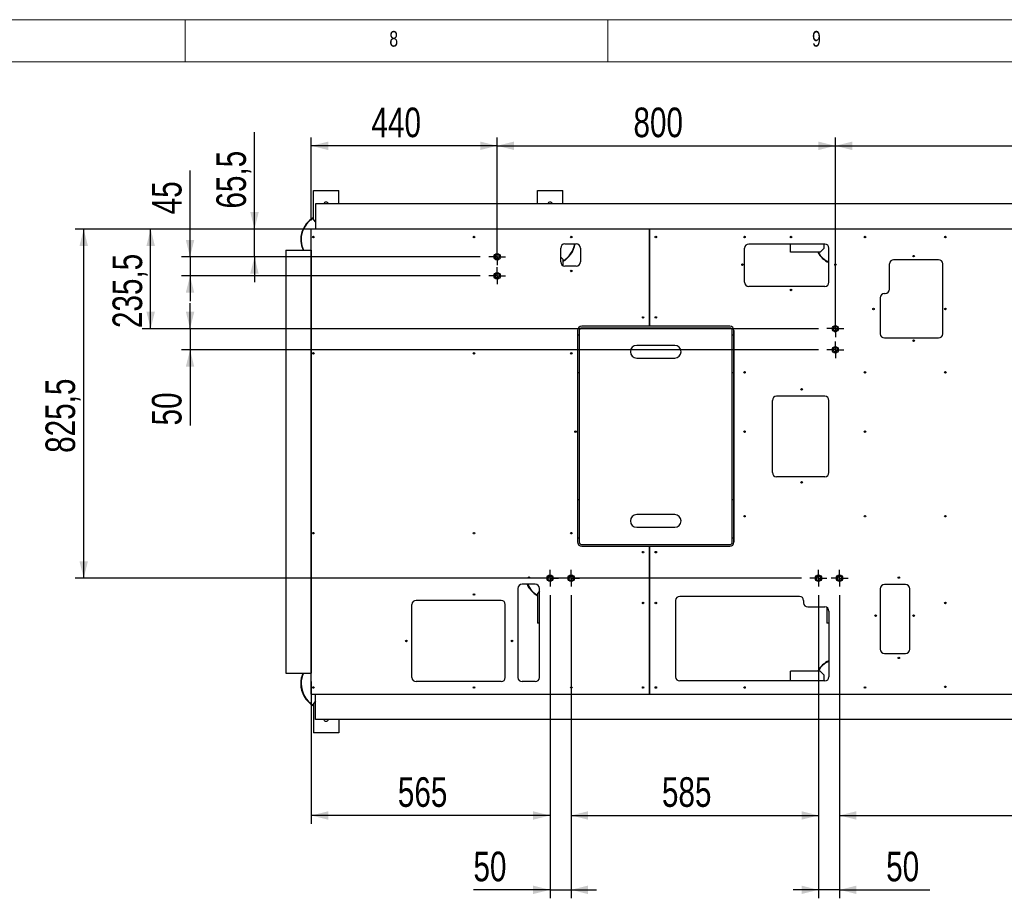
# Model space of a CAD drawing. Header units: millimetres. Extents: x 5 to 589, y 5 to 415.
# Tile 52 of 62: x 327 to 444, y 311 to 415. Entities that reach past the tile are written whole.
import ezdxf

# ---------------------------------------------------------------- set-up
doc = ezdxf.new("R2010")
doc.units = ezdxf.units.MM
doc.linetypes.add('CENTERX2', pattern=[20.32, 12.7, -2.54, 2.54, -2.54])
for name, color, linetype in [('COTES', 1, 'Continuous'), ('NOTES', 6, 'Continuous'), ('TRAIT-MIXTES', 3, 'CENTERX2')]:
    doc.layers.add(name, color=color, linetype=linetype)
doc.layers.add('TRAIT-FORT', color=4, linetype='Continuous', lineweight=25)
doc.styles.add('SLDTEXTSTYLE0', font='TXT', dxfattribs={"width": 0.75})
doc.dimstyles.new('SLDDIMSTYLE0', dxfattribs={"dimtxt": 3.5, "dimasz": 2, "dimexe": 0, "dimexo": 0.0625, "dimgap": 0.875, "dimtad": 1, "dimlfac": 20, "dimrnd": 1e-09, "dimzin": 12, "dimdsep": 46, "dimtxsty": 'SLDTEXTSTYLE0', "dimsah": 1, "dimcen": 0.09, "dimadec": 0, "dimazin": 3, "dimtfac": 1, "dimtofl": 0, "dimtmove": 0, "dimatfit": 3, "dimfxl": 0, "dimfrac": 2, "dimtolj": 1, "dimtzin": 12, "dimarcsym": 0})
doc.dimstyles.new('SLDDIMSTYLE1', dxfattribs={"dimtxt": 3.5, "dimasz": 2, "dimexe": 0, "dimexo": 0.0625, "dimgap": 0.875, "dimtad": 1, "dimlfac": 20, "dimrnd": 1e-09, "dimzin": 12, "dimdsep": 46, "dimtxsty": 'SLDTEXTSTYLE0', "dimsah": 1, "dimcen": 0.09, "dimadec": 0, "dimazin": 3, "dimtfac": 1, "dimtmove": 0, "dimatfit": 0, "dimfxl": 0, "dimfrac": 2, "dimtolj": 1, "dimtzin": 12, "dimarcsym": 0})
doc.dimstyles.new('SLDDIMSTYLE5', dxfattribs={"dimtxt": 3.5, "dimasz": 2, "dimexe": 0, "dimexo": 0.0625, "dimgap": 0.875, "dimtad": 1, "dimdec": 0, "dimlfac": 20, "dimrnd": 1e-09, "dimzin": 12, "dimdsep": 46, "dimtxsty": 'SLDTEXTSTYLE0', "dimsah": 1, "dimcen": 0.09, "dimadec": 0, "dimazin": 3, "dimtfac": 1, "dimtdec": 0, "dimtofl": 0, "dimtmove": 0, "dimatfit": 3, "dimfxl": 0, "dimfrac": 2, "dimtolj": 1, "dimtzin": 12, "dimarcsym": 0})
doc.dimstyles.new('SLDDIMSTYLE6', dxfattribs={"dimtxt": 3.5, "dimasz": 2, "dimexe": 0, "dimexo": 0.0625, "dimgap": 0.875, "dimtad": 1, "dimdec": 1, "dimlfac": 20, "dimrnd": 1e-09, "dimzin": 12, "dimdsep": 46, "dimtxsty": 'SLDTEXTSTYLE0', "dimsah": 1, "dimcen": 0.09, "dimadec": 0, "dimazin": 3, "dimtfac": 1, "dimtdec": 1, "dimtmove": 0, "dimatfit": 0, "dimfxl": 0, "dimfrac": 2, "dimtolj": 1, "dimtzin": 12, "dimarcsym": 0})
doc.dimstyles.new('SLDDIMSTYLE7', dxfattribs={"dimtxt": 3.5, "dimasz": 2, "dimexe": 0, "dimexo": 0.0625, "dimgap": 0.875, "dimtad": 1, "dimdec": 1, "dimlfac": 20, "dimrnd": 1e-09, "dimzin": 12, "dimdsep": 46, "dimtxsty": 'SLDTEXTSTYLE0', "dimsah": 1, "dimcen": 0.09, "dimadec": 0, "dimazin": 3, "dimtfac": 1, "dimtdec": 1, "dimtofl": 0, "dimtmove": 0, "dimatfit": 3, "dimfxl": 0, "dimfrac": 2, "dimtolj": 1, "dimtzin": 12, "dimarcsym": 0})

# ---------------------------------------------------------------- blocks, each defined once
blk = doc.blocks.new('_D_11')
at = {"layer": 'COTES', "color": 1}
for p, q in [((383.92, 386.72), (383.92, 401.09)), ((423.92, 377.97), (423.92, 401.09)), ((383.92, 400.09), (423.92, 400.09))]:
    blk.add_line(p, q, dxfattribs=at)
for points in [[(383.92, 400.09), (385.92, 399.59), (385.92, 400.59)], [(423.92, 400.09), (421.92, 400.59), (421.92, 399.59)]]:
    blk.add_solid(points, dxfattribs=at)
at = {"layer": 'COTES', "color": 1, "insert": (400.04, 404.61), "char_height": 3.5, "attachment_point": 1, "style": 'SLDTEXTSTYLE0'}
blk.add_mtext('800', dxfattribs=at)
blk = doc.blocks.new('_D_12')
at = {"layer": 'COTES', "color": 1}
for p, q in [((423.92, 377.97), (423.92, 401.09)), ((554.67, 387.61), (554.67, 401.09)), ((423.92, 400.09), (554.67, 400.09))]:
    blk.add_line(p, q, dxfattribs=at)
for points in [[(423.92, 400.09), (425.92, 399.59), (425.92, 400.59)], [(554.67, 400.09), (552.67, 400.59), (552.67, 399.59)]]:
    blk.add_solid(points, dxfattribs=at)
at = {"layer": 'COTES', "color": 1, "insert": (484.12, 404.61), "char_height": 3.5, "attachment_point": 1, "style": 'SLDTEXTSTYLE0'}
blk.add_mtext('2615', dxfattribs=at)
blk = doc.blocks.new('_D_15')
at = {"layer": 'COTES', "color": 1}
for p, q in [((361.93, 391.25), (361.93, 401.09)), ((383.92, 386.72), (383.92, 401.09)), ((383.92, 400.09), (361.93, 400.09))]:
    blk.add_line(p, q, dxfattribs=at)
for points in [[(361.93, 400.09), (363.93, 399.59), (363.93, 400.59)], [(383.92, 400.09), (381.92, 400.59), (381.92, 399.59)]]:
    blk.add_solid(points, dxfattribs=at)
at = {"layer": 'COTES', "color": 1, "insert": (369.05, 404.61), "char_height": 3.5, "attachment_point": 1, "style": 'SLDTEXTSTYLE0'}
blk.add_mtext('440', dxfattribs=at)
blk = doc.blocks.new('_D_16')
at = {"layer": 'COTES', "color": 1}
for p, q in [((390.17, 346.97), (390.17, 311.13)), ((392.67, 346.97), (392.67, 311.13)), ((390.17, 312.13), (381.11, 312.13)), ((390.17, 312.13), (392.67, 312.13)), ((392.67, 312.13), (395.67, 312.13))]:
    blk.add_line(p, q, dxfattribs=at)
for points in [[(390.17, 312.13), (388.17, 312.63), (388.17, 311.63)], [(392.67, 312.13), (394.67, 311.63), (394.67, 312.63)]]:
    blk.add_solid(points, dxfattribs=at)
at = {"layer": 'COTES', "color": 1, "insert": (381.11, 316.64), "char_height": 3.5, "attachment_point": 1, "style": 'SLDTEXTSTYLE0'}
blk.add_mtext('50', dxfattribs=at)
blk = doc.blocks.new('_D_17')
at = {"layer": 'COTES', "color": 1}
for p, q in [((392.67, 346.97), (392.67, 319.92)), ((421.92, 346.97), (421.92, 319.92)), ((392.67, 320.92), (421.92, 320.92))]:
    blk.add_line(p, q, dxfattribs=at)
for points in [[(392.67, 320.92), (394.67, 320.42), (394.67, 321.42)], [(421.92, 320.92), (419.92, 321.42), (419.92, 320.42)]]:
    blk.add_solid(points, dxfattribs=at)
at = {"layer": 'COTES', "color": 1, "insert": (403.41, 325.44), "char_height": 3.5, "attachment_point": 1, "style": 'SLDTEXTSTYLE0'}
blk.add_mtext('585', dxfattribs=at)
blk = doc.blocks.new('_D_18')
at = {"layer": 'COTES', "color": 1}
for p, q in [((421.92, 346.97), (421.92, 311.13)), ((424.42, 346.97), (424.42, 311.13)), ((421.92, 312.13), (418.92, 312.13)), ((424.42, 312.13), (421.92, 312.13)), ((424.42, 312.13), (435.1, 312.13))]:
    blk.add_line(p, q, dxfattribs=at)
for points in [[(421.92, 312.13), (419.92, 312.63), (419.92, 311.63)], [(424.42, 312.13), (426.42, 311.63), (426.42, 312.63)]]:
    blk.add_solid(points, dxfattribs=at)
at = {"layer": 'COTES', "color": 1, "insert": (429.93, 316.64), "char_height": 3.5, "attachment_point": 1, "style": 'SLDTEXTSTYLE0'}
blk.add_mtext('50', dxfattribs=at)
blk = doc.blocks.new('_D_19')
at = {"layer": 'COTES', "color": 1}
for p, q in [((390.17, 346.97), (390.17, 319.92)), ((361.93, 336.75), (361.93, 319.92)), ((390.17, 320.92), (361.93, 320.92))]:
    blk.add_line(p, q, dxfattribs=at)
for points in [[(361.93, 320.92), (363.93, 320.42), (363.93, 321.42)], [(390.17, 320.92), (388.17, 321.42), (388.17, 320.42)]]:
    blk.add_solid(points, dxfattribs=at)
at = {"layer": 'COTES', "color": 1, "insert": (372.17, 325.44), "char_height": 3.5, "attachment_point": 1, "style": 'SLDTEXTSTYLE0'}
blk.add_mtext('565', dxfattribs=at)
blk = doc.blocks.new('_D_20')
at = {"layer": 'COTES', "color": 1}
for p, q in [((424.42, 346.97), (424.42, 319.92)), ((554.67, 336.94), (554.67, 319.92)), ((424.42, 320.92), (554.67, 320.92))]:
    blk.add_line(p, q, dxfattribs=at)
for points in [[(424.42, 320.92), (426.42, 320.42), (426.42, 321.42)], [(554.67, 320.92), (552.67, 321.42), (552.67, 320.42)]]:
    blk.add_solid(points, dxfattribs=at)
at = {"layer": 'COTES', "color": 1, "insert": (484.37, 325.44), "char_height": 3.5, "attachment_point": 1, "style": 'SLDTEXTSTYLE0'}
blk.add_mtext('2605', dxfattribs=at)
blk = doc.blocks.new('_D_21')
at = {"layer": 'COTES', "color": 1}
for p, q in [((347.59, 386.97), (347.59, 397.17)), ((381.92, 386.97), (346.59, 386.97)), ((347.59, 386.97), (347.59, 384.72)), ((381.92, 384.72), (346.59, 384.72)), ((347.59, 384.72), (347.59, 381.72))]:
    blk.add_line(p, q, dxfattribs=at)
for points in [[(347.59, 386.97), (348.09, 388.97), (347.09, 388.97)], [(347.59, 384.72), (347.09, 382.72), (348.09, 382.72)]]:
    blk.add_solid(points, dxfattribs=at)
at = {"layer": 'COTES', "color": 1, "insert": (343.08, 391.99), "char_height": 3.5, "attachment_point": 1, "rotation": 90, "style": 'SLDTEXTSTYLE0'}
blk.add_mtext('45', dxfattribs=at)
blk = doc.blocks.new('_D_22')
at = {"layer": 'COTES', "color": 1}
for p, q in [((355.21, 390.25), (355.21, 401.72)), ((360.93, 390.25), (354.21, 390.25)), ((355.21, 386.97), (355.21, 390.25)), ((381.92, 386.97), (354.21, 386.97)), ((355.21, 386.97), (355.21, 383.97))]:
    blk.add_line(p, q, dxfattribs=at)
for points in [[(355.21, 390.25), (355.71, 392.25), (354.71, 392.25)], [(355.21, 386.97), (354.71, 384.97), (355.71, 384.97)]]:
    blk.add_solid(points, dxfattribs=at)
at = {"layer": 'COTES', "color": 1, "insert": (350.7, 392.67), "char_height": 3.5, "attachment_point": 1, "rotation": 90, "style": 'SLDTEXTSTYLE0'}
blk.add_mtext('65,5', dxfattribs=at)
blk = doc.blocks.new('_D_23')
at = {"layer": 'COTES', "color": 1}
for p, q in [((388.28, 390.25), (341.93, 390.25)), ((342.93, 378.47), (342.93, 390.25)), ((421.92, 378.47), (341.93, 378.47))]:
    blk.add_line(p, q, dxfattribs=at)
for points in [[(342.93, 390.25), (342.43, 388.25), (343.43, 388.25)], [(342.93, 378.47), (343.43, 380.47), (342.43, 380.47)]]:
    blk.add_solid(points, dxfattribs=at)
at = {"layer": 'COTES', "color": 1, "insert": (338.42, 378.54), "char_height": 3.5, "attachment_point": 1, "rotation": 90, "style": 'SLDTEXTSTYLE0'}
blk.add_mtext('235,5', dxfattribs=at)
blk = doc.blocks.new('_D_24')
at = {"layer": 'COTES', "color": 1}
for p, q in [((347.59, 378.47), (347.59, 381.47)), ((421.92, 378.47), (346.59, 378.47)), ((347.59, 378.47), (347.59, 375.97)), ((421.92, 375.97), (346.59, 375.97)), ((347.59, 375.97), (347.59, 367.03))]:
    blk.add_line(p, q, dxfattribs=at)
for points in [[(347.59, 378.47), (348.09, 380.47), (347.09, 380.47)], [(347.59, 375.97), (347.09, 373.97), (348.09, 373.97)]]:
    blk.add_solid(points, dxfattribs=at)
at = {"layer": 'COTES', "color": 1, "insert": (343.08, 367.03), "char_height": 3.5, "attachment_point": 1, "rotation": 90, "style": 'SLDTEXTSTYLE0'}
blk.add_mtext('50', dxfattribs=at)
blk = doc.blocks.new('_D_25')
at = {"layer": 'COTES', "color": 1}
for p, q in [((388.28, 390.25), (334.01, 390.25)), ((335.01, 348.97), (335.01, 390.25)), ((419.92, 348.97), (334.01, 348.97))]:
    blk.add_line(p, q, dxfattribs=at)
for points in [[(335.01, 390.25), (334.51, 388.25), (335.51, 388.25)], [(335.01, 348.97), (335.51, 350.97), (334.51, 350.97)]]:
    blk.add_solid(points, dxfattribs=at)
at = {"layer": 'COTES', "color": 1, "insert": (330.49, 363.79), "char_height": 3.5, "attachment_point": 1, "rotation": 90, "style": 'SLDTEXTSTYLE0'}
blk.add_mtext('825,5', dxfattribs=at)
blk = doc.blocks.new('SW_CENTERMARKSYMBOL_0')
at = {"layer": 'TRAIT-MIXTES', "color": 0}
for p, q in [((-0.62, 0), (-1, 0)), ((0, 0), (-0.62, 0)), ((0, 0.62), (0, 1)), ((0, 0), (0, 0.62)), ((0, 0), (0, -0.62)), ((0, 0), (0.62, 0)), ((0.62, 0), (1, 0)), ((0, -0.62), (0, -1))]:
    blk.add_line(p, q, dxfattribs=at)
blk = doc.blocks.new('SW_CENTERMARKSYMBOL_1')
at = {"layer": 'TRAIT-MIXTES', "color": 0}
for p, q in [((-0.62, 0), (-1, 0)), ((0, 0), (-0.62, 0)), ((0, 0.62), (0, 1)), ((0, 0), (0, 0.62)), ((0, 0), (0, -0.62)), ((0, 0), (0.62, 0)), ((0.62, 0), (1, 0)), ((0, -0.62), (0, -1))]:
    blk.add_line(p, q, dxfattribs=at)
blk = doc.blocks.new('SW_CENTERMARKSYMBOL_2')
at = {"layer": 'TRAIT-MIXTES', "color": 0}
for p, q in [((-0.62, 0), (-1, 0)), ((0, 0), (-0.62, 0)), ((0, 0.62), (0, 1)), ((0, 0), (0, 0.62)), ((0, 0), (0, -0.62)), ((0, 0), (0.62, 0)), ((0.62, 0), (1, 0)), ((0, -0.62), (0, -1))]:
    blk.add_line(p, q, dxfattribs=at)
blk = doc.blocks.new('SW_CENTERMARKSYMBOL_3')
at = {"layer": 'TRAIT-MIXTES', "color": 0}
for p, q in [((-0.63, 0), (-1, 0)), ((0, 0), (-0.63, 0)), ((0, 0.62), (0, 1)), ((0, 0), (0, 0.62)), ((0, 0), (0, -0.63)), ((0, 0), (0.62, 0)), ((0.62, 0), (1, 0)), ((0, -0.63), (0, -1))]:
    blk.add_line(p, q, dxfattribs=at)
blk = doc.blocks.new('SW_CENTERMARKSYMBOL_4')
at = {"layer": 'TRAIT-MIXTES', "color": 0}
for p, q in [((-0.63, 0), (-1, 0)), ((0, 0), (-0.63, 0)), ((0, 0.62), (0, 1)), ((0, 0), (0, 0.62)), ((0, 0), (0, -0.63)), ((0, 0), (0.62, 0)), ((0.62, 0), (1, 0)), ((0, -0.63), (0, -1))]:
    blk.add_line(p, q, dxfattribs=at)
blk = doc.blocks.new('SW_CENTERMARKSYMBOL_5')
at = {"layer": 'TRAIT-MIXTES', "color": 0}
for p, q in [((-0.63, 0), (-1, 0)), ((0, 0), (-0.63, 0)), ((0, 0.62), (0, 1)), ((0, 0), (0, 0.62)), ((0, 0), (0, -0.63)), ((0, 0), (0.62, 0)), ((0.62, 0), (1, 0)), ((0, -0.63), (0, -1))]:
    blk.add_line(p, q, dxfattribs=at)
blk = doc.blocks.new('SW_CENTERMARKSYMBOL_6')
at = {"layer": 'TRAIT-MIXTES', "color": 0}
for p, q in [((-0.62, 0), (-1, 0)), ((0, 0), (-0.62, 0)), ((0, 0.62), (0, 1)), ((0, 0), (0, 0.62)), ((0, 0), (0, -0.62)), ((0, 0), (0.62, 0)), ((0.62, 0), (1, 0)), ((0, -0.62), (0, -1))]:
    blk.add_line(p, q, dxfattribs=at)
blk = doc.blocks.new('SW_CENTERMARKSYMBOL_7')
at = {"layer": 'TRAIT-MIXTES', "color": 0}
for p, q in [((-0.63, 0), (-1, 0)), ((0, 0), (-0.63, 0)), ((0, 0.62), (0, 1)), ((0, 0), (0, 0.62)), ((0, 0), (0, -0.63)), ((0, 0), (0.62, 0)), ((0.62, 0), (1, 0)), ((0, -0.63), (0, -1))]:
    blk.add_line(p, q, dxfattribs=at)

msp = doc.modelspace()

# ---------------------------------------------------------------- linework, layer by layer
at = {"color": 7, "linetype": 'Continuous', "lineweight": 18}
for p, q in [((589, 415), (5, 415)), ((347, 410), (347, 415)), ((397, 415), (397, 410)), ((584, 410), (10, 410))]:
    msp.add_line(p, q, dxfattribs=at)
at = {"layer": 'TRAIT-FORT', "color": 4, "linetype": 'Continuous', "lineweight": 25}
for p, q in [((362.18145, 394.82462), (365.18145, 394.82462)), ((362.18145, 391.32462), (362.18145, 394.82462)), ((365.18145, 393.24957), (365.18145, 394.82462)), ((388.68135, 394.82462), (391.68135, 394.82462)), ((388.68135, 393.24957), (388.68135, 394.82462)), ((391.68135, 393.24957), (391.68135, 394.82462)), ((362.4315, 393.24957), (362.4315, 390.24957)), ((451.181, 393.24957), (362.4315, 393.24957)), ((361.93165, 335.24957), (361.93165, 390.24957)), ((386.4315, 390.24957), (361.93165, 390.24957)), ((362.18145, 391.32462), (362.4315, 391.07457)), ((389.2815, 390.24957), (386.4315, 390.24957)), ((401.93164, 390.24957), (389.2815, 390.24957)), ((401.93165, 390.24957), (401.93164, 390.24957)), ((401.93164, 390.24957), (401.93164, 378.74957)), ((401.93165, 378.74957), (401.93165, 390.24957)), ((423.7115, 390.24957), (401.93165, 390.24957)), ((426.4315, 390.24957), (423.7115, 390.24957)), ((455.3315, 390.24957), (426.4315, 390.24957)), ((391.43165, 386.37457), (391.43165, 387.99957)), ((391.93165, 388.49957), (393.26915, 388.49957)), ((393.76915, 387.99957), (393.76915, 386.37457)), ((413.16915, 383.97457), (413.16915, 387.97457)), ((422.66915, 388.47457), (413.66915, 388.47457)), ((418.60645, 387.49962), (418.60645, 388.47457)), ((422.10645, 387.49962), (422.60645, 387.99962)), ((422.60645, 387.99962), (422.60645, 388.47457)), ((423.16915, 383.97457), (423.16915, 387.97457)), ((358.9315, 387.74957), (361.9315, 387.74957)), ((358.9315, 387.74957), (358.9315, 337.74957)), ((361.9315, 387.74957), (361.9315, 385.24957)), ((391.68135, 386.67462), (391.43165, 386.92432)), ((422.10645, 387.49962), (418.60645, 387.49962)), ((391.68135, 386.67462), (391.68135, 385.94174)), ((393.26915, 385.87457), (391.93165, 385.87457)), ((430.31915, 383.12457), (430.31915, 386.12457)), ((436.11915, 386.62457), (430.81915, 386.62457)), ((436.61915, 377.87457), (436.61915, 386.12457)), ((361.9315, 385.24957), (361.9315, 380.24957)), ((361.93165, 385.24957), (361.9315, 385.24957)), ((422.66915, 383.47457), (413.66915, 383.47457)), ((429.21915, 382.12457), (429.21915, 377.87457)), ((429.71915, 382.62457), (429.81915, 382.62457)), ((361.9315, 380.24957), (361.9315, 345.24957)), ((361.93165, 380.24957), (361.9315, 380.24957)), ((411.4315, 378.54957), (393.9315, 378.54957)), ((401.93164, 378.74957), (393.93165, 378.74957)), ((401.93164, 378.74957), (401.93165, 378.74957)), ((411.43165, 378.74957), (401.93165, 378.74957)), ((393.43165, 378.24957), (393.43165, 353.24957)), ((393.43165, 377.74957), (393.6315, 377.74957)), ((393.6315, 378.24957), (393.6315, 353.24957)), ((411.7315, 353.24957), (411.7315, 378.24957)), ((411.7315, 377.74957), (411.9315, 377.74957)), ((411.9315, 378.24957), (411.9315, 353.24957)), ((411.93165, 353.24957), (411.93165, 378.24957)), ((429.71915, 377.37457), (436.11915, 377.37457)), ((404.9315, 376.49957), (400.4315, 376.49957)), ((400.4315, 374.99957), (404.9315, 374.99957)), ((393.6315, 373.24957), (393.43165, 373.24957)), ((411.9315, 373.24957), (411.7315, 373.24957)), ((422.66915, 370.47457), (416.96915, 370.47457)), ((416.46915, 361.47457), (416.46915, 369.97457)), ((423.16915, 361.47457), (423.16915, 369.97457)), ((422.66915, 360.97457), (416.96915, 360.97457)), ((393.6315, 358.24957), (393.43165, 358.24957)), ((411.9315, 358.24957), (411.7315, 358.24957)), ((404.9315, 356.49957), (400.4315, 356.49957)), ((400.4315, 354.99957), (404.9315, 354.99957)), ((393.43165, 353.74957), (393.6315, 353.74957)), ((393.9315, 352.94957), (411.4315, 352.94957)), ((411.7315, 353.74957), (411.9315, 353.74957)), ((393.93165, 352.74957), (401.93164, 352.74957)), ((401.93165, 352.74957), (401.93164, 352.74957)), ((401.93164, 352.74957), (401.93164, 335.24957)), ((401.93165, 352.74957), (411.43165, 352.74957)), ((401.93165, 335.24957), (401.93165, 352.74957)), ((388.4315, 348.24957), (386.8815, 348.24957)), ((386.3815, 347.74957), (386.3815, 337.24957)), ((388.9315, 347.42447), (388.68155, 347.17452)), ((388.68155, 347.17452), (388.68155, 343.67452)), ((388.9315, 346.47457), (388.9315, 347.74957)), ((429.21915, 347.72457), (429.21915, 340.57457)), ((432.21915, 348.22457), (429.71915, 348.22457)), ((432.71915, 340.57457), (432.71915, 347.72457)), ((384.3815, 346.34957), (374.31915, 346.34957)), ((388.9315, 337.24957), (388.9315, 346.47457)), ((405.01915, 346.32457), (405.01915, 337.32457)), ((419.66915, 346.82457), (405.51915, 346.82457)), ((420.16915, 346.32457), (420.16915, 346.07457)), ((361.93165, 345.24957), (361.9315, 345.24957)), ((361.9315, 345.24957), (361.9315, 340.24957)), ((373.81915, 337.24957), (373.81915, 345.84957)), ((384.8815, 337.24957), (384.8815, 345.84957)), ((420.66915, 345.57457), (422.66915, 345.57457)), ((422.93155, 345.50019), (422.93155, 343.67452)), ((423.16915, 345.07457), (423.16915, 337.32457)), ((388.9315, 343.67452), (388.68155, 343.67452)), ((423.16915, 343.67452), (422.93155, 343.67452)), ((361.9315, 340.24957), (361.9315, 337.74957)), ((361.93165, 340.24957), (361.9315, 340.24957)), ((429.71915, 340.07457), (432.21915, 340.07457)), ((418.60645, 336.82457), (418.60645, 337.99952)), ((422.10645, 337.99952), (418.60645, 337.99952)), ((422.60645, 337.49952), (422.10645, 337.99952)), ((358.9315, 337.74957), (361.9315, 337.74957)), ((384.3815, 336.74957), (374.31915, 336.74957)), ((388.4315, 336.74957), (386.8815, 336.74957)), ((422.66915, 336.82457), (405.51915, 336.82457)), ((422.60645, 336.82457), (422.60645, 337.49952)), ((361.93165, 335.24957), (388.9315, 335.24957)), ((362.4315, 334.42447), (362.18155, 334.17452)), ((362.4315, 332.24957), (362.4315, 335.24957)), ((388.9315, 335.24957), (391.7815, 335.24957)), ((391.7815, 335.24957), (401.93164, 335.24957)), ((401.93164, 335.24957), (401.93165, 335.24957)), ((401.93165, 335.24957), (423.7115, 335.24957)), ((423.7115, 335.24957), (426.4315, 335.24957)), ((426.4315, 335.24957), (455.3315, 335.24957)), ((362.18155, 334.17452), (362.18155, 330.67452)), ((451.181, 332.24957), (362.4315, 332.24957)), ((365.18155, 332.24957), (365.18155, 330.67452)), ((365.18155, 330.67452), (362.18155, 330.67452))]:
    msp.add_line(p, q, dxfattribs=at)
for centre, radius in [((362.18165, 389.29957), 0.09), ((381.18164, 389.29957), 0.09), ((392.68164, 389.29957), 0.09), ((402.68164, 389.29957), 0.09), ((413.18164, 389.29957), 0.09), ((418.68164, 389.29957), 0.09), ((427.43164, 389.29957), 0.09), ((436.93164, 389.29957), 0.09), ((383.91915, 386.97457), 0.375), ((383.91915, 386.97457), 0.25), ((433.18164, 387.04957), 0.09), ((412.93164, 386.04957), 0.09), ((423.93164, 386.04957), 0.09), ((383.91915, 384.72457), 0.375), ((383.91915, 384.72457), 0.25), ((392.68164, 385.29957), 0.09), ((418.68164, 383.04957), 0.09), ((428.43164, 380.79957), 0.09), ((436.93164, 380.79957), 0.09), ((401.18164, 379.79957), 0.09), ((402.68164, 379.79957), 0.09), ((423.91915, 378.47458), 0.375), ((423.91915, 378.47458), 0.255), ((423.91915, 375.97458), 0.375), ((423.91915, 375.97458), 0.255), ((433.18164, 377.04957), 0.09), ((362.18165, 375.54957), 0.09), ((381.18164, 375.54957), 0.09), ((392.68164, 375.54957), 0.09), ((413.18164, 373.29957), 0.09), ((427.43164, 373.29957), 0.09), ((436.93164, 373.29957), 0.09), ((419.93164, 371.29957), 0.09), ((393.18164, 366.29957), 0.09), ((413.18164, 366.29957), 0.09), ((427.43164, 366.29957), 0.09), ((419.93164, 360.29957), 0.09), ((413.18164, 356.29957), 0.09), ((427.43164, 356.29957), 0.09), ((436.93164, 356.29957), 0.09), ((362.18165, 354.29957), 0.09), ((381.18164, 354.29957), 0.09), ((392.68164, 354.29957), 0.09), ((401.18164, 352.04957), 0.09), ((402.68164, 352.04957), 0.09), ((387.68164, 349.04957), 0.09), ((390.16915, 348.97457), 0.375), ((390.16915, 348.97457), 0.255), ((392.66915, 348.97457), 0.375), ((392.66915, 348.97457), 0.255), ((421.91915, 348.97457), 0.375), ((421.91915, 348.97457), 0.255), ((424.41915, 348.97457), 0.375), ((424.41915, 348.97457), 0.255), ((431.43164, 349.04957), 0.09), ((381.18164, 347.04957), 0.09), ((401.18164, 346.04957), 0.09), ((402.68164, 346.04957), 0.09), ((436.93164, 346.04957), 0.09), ((428.68164, 344.54957), 0.09), ((433.18164, 344.54957), 0.09), ((373.18164, 341.54957), 0.09), ((385.68164, 341.54957), 0.09), ((431.43164, 339.54957), 0.09), ((362.18165, 336.04957), 0.09), ((381.18164, 336.04957), 0.09), ((392.68164, 336.04957), 0.09), ((401.18164, 336.04957), 0.09), ((402.68164, 336.04957), 0.09), ((413.18164, 336.04957), 0.09), ((427.43164, 336.04957), 0.09), ((436.93164, 336.12686), 0.09)]:
    msp.add_circle(centre, radius, dxfattribs=at)
for centre, radius, start, end in [((363.68145, 393.07462), 0.35, 90, 150.0094509), ((363.68145, 393.07462), 0.35, 29.9905491, 90), ((390.18135, 393.07462), 0.35, 90, 150.0094509), ((390.18135, 393.07462), 0.35, 29.9905491, 90), ((363.68145, 388.99962), 3, 120, 204.6253688), ((363.68145, 388.99962), 2.95, 120.5622754, 205.0713001), ((391.93165, 387.99957), 0.5, 90, 180), ((390.18135, 388.99962), 2.95, 300.5622754, 350.240758), ((390.18135, 388.99962), 3, 300, 350.4049633), ((393.26915, 387.99957), 0.5, 0, 90), ((413.66915, 387.97457), 0.5, 90, 180), ((422.66915, 387.97457), 0.5, 0, 90), ((424.43145, 388.99962), 3, 210, 245.1169935), ((424.43145, 388.99962), 2.95, 210.5622754, 244.6657381), ((391.93165, 386.37457), 0.5, 180, 270), ((393.26915, 386.37457), 0.5, 270, 0), ((430.81915, 386.12457), 0.5, 90, 180), ((436.11915, 386.12457), 0.5, 0, 90), ((413.66915, 383.97457), 0.5, 180, 270), ((422.66915, 383.97457), 0.5, 270, 0), ((429.71915, 382.12457), 0.5, 90, 180), ((429.81915, 383.12457), 0.5, 270, 0), ((393.93165, 378.24957), 0.5, 90, 180), ((393.9315, 378.24957), 0.3, 90, 180), ((411.4315, 378.24957), 0.5, 0, 90), ((411.4315, 378.24957), 0.3, 0, 90), ((411.43165, 378.24957), 0.5, 0, 90), ((429.71915, 377.87457), 0.5, 180, 270), ((436.11915, 377.87457), 0.5, 270, 0), ((400.4315, 375.74957), 0.75, 90, 270), ((404.9315, 375.74957), 0.75, 270, 90), ((416.96915, 369.97457), 0.5, 90, 180), ((422.66915, 369.97457), 0.5, 0, 90), ((416.96915, 361.47457), 0.5, 180, 270), ((422.66915, 361.47457), 0.5, 270, 0), ((400.4315, 355.74957), 0.75, 90, 270), ((404.9315, 355.74957), 0.75, 270, 90), ((393.93165, 353.24957), 0.5, 180, 270), ((393.9315, 353.24957), 0.3, 180, 270), ((411.4315, 353.24957), 0.3, 270, 360), ((411.4315, 353.24957), 0.5, 270, 0), ((411.43165, 353.24957), 0.5, 270, 0), ((386.8815, 347.74957), 0.5, 90, 180), ((390.18155, 349.49952), 3, 204.6232679, 240), ((390.18155, 349.49952), 2.95, 205.0691558, 239.4377246), ((388.4315, 347.74957), 0.5, 0, 90), ((429.71915, 347.72457), 0.5, 90, 180), ((432.21915, 347.72457), 0.5, 0, 90), ((374.31915, 345.84957), 0.5, 90, 180), ((384.3815, 345.84957), 0.5, 0, 90), ((405.51915, 346.32457), 0.5, 90, 180), ((419.66915, 346.32457), 0.5, 0, 90), ((420.66915, 346.07457), 0.5, 180, 270), ((422.66915, 345.07457), 0.5, 0, 90), ((429.71915, 340.57457), 0.5, 180, 270), ((432.21915, 340.57457), 0.5, 270, 0), ((424.43145, 336.49952), 3, 114.8830065, 150), ((424.43145, 336.49952), 2.95, 115.3342619, 149.4377246), ((363.68155, 336.49952), 3, 155.3746312, 180), ((363.68155, 336.49952), 2.95, 154.9286999, 180), ((374.31915, 337.24957), 0.5, 180, 270), ((384.3815, 337.24957), 0.5, 270, 0), ((386.8815, 337.24957), 0.5, 180, 270), ((388.4315, 337.24957), 0.5, 270, 0), ((405.51915, 337.32457), 0.5, 180, 270), ((420.35645, 336.49952), 0.35, 68.2352745, 111.7647255), ((422.66915, 337.32457), 0.5, 270, 0), ((363.68155, 336.49952), 3, 180, 240), ((363.68155, 336.49952), 2.95, 180, 239.4377246), ((363.68155, 332.42452), 0.35, 209.9905491, 270), ((363.68155, 332.42452), 0.35, 270, 330.0094509)]:
    msp.add_arc(centre, radius, start, end, dxfattribs=at)

# ---------------------------------------------------------------- block references
at = {"layer": 'TRAIT-MIXTES', "color": 3}
for name, p in [('SW_CENTERMARKSYMBOL_0', (383.91915, 386.97457)), ('SW_CENTERMARKSYMBOL_1', (383.91915, 384.72457)), ('SW_CENTERMARKSYMBOL_7', (423.91915, 378.47458)), ('SW_CENTERMARKSYMBOL_6', (423.91915, 375.97458)), ('SW_CENTERMARKSYMBOL_2', (390.16915, 348.97457)), ('SW_CENTERMARKSYMBOL_3', (392.66915, 348.97457)), ('SW_CENTERMARKSYMBOL_4', (421.91915, 348.97457)), ('SW_CENTERMARKSYMBOL_5', (424.41915, 348.97457))]:
    msp.add_blockref(name, p, dxfattribs=at)

# ---------------------------------------------------------------- texts
at = {"layer": 'NOTES', "color": 211, "char_height": 1.85208, "attachment_point": 1, "style": 'SLDTEXTSTYLE0'}
for s, insert in [('8', (371.16667, 413.66802)), ('9', (421.16667, 413.66802))]:
    msp.add_mtext(s, dxfattribs=dict(at, insert=insert))

# ---------------------------------------------------------------- dimensions: what is measured, and where the dimension line sits
at = {"layer": 'COTES', "color": 1}
for base, p1, p2, dimstyle, picture, middle in [((361.93165, 400.09469), (383.91915, 385.72457), (361.93165, 390.24957), 'SLDDIMSTYLE5', '_D_15', (372.9254, 400.09469)), ((423.91915, 400.09469), (383.91915, 385.72457), (423.91915, 376.97458), 'SLDDIMSTYLE0', '_D_11', (403.91915, 400.09469)), ((554.66915, 400.09469), (423.91915, 376.97458), (554.66915, 386.60957), 'SLDDIMSTYLE0', '_D_12', (489.29415, 400.09469)), ((361.9315, 320.92452), (390.16915, 347.97457), (361.9315, 337.74957), 'SLDDIMSTYLE5', '_D_19', (376.05032, 320.92452)), ((392.66915, 312.12905), (390.16915, 347.97457), (392.66915, 347.97457), 'SLDDIMSTYLE1', '_D_16', (383.69524, 312.12905)), ((421.91915, 320.92452), (392.66915, 347.97457), (421.91915, 347.97457), 'SLDDIMSTYLE0', '_D_17', (407.29415, 320.92452)), ((421.91915, 312.12905), (424.41915, 347.97457), (421.91915, 347.97457), 'SLDDIMSTYLE1', '_D_18', (432.51786, 312.12905)), ((554.66915, 320.92452), (424.41915, 347.97457), (554.66915, 337.93957), 'SLDDIMSTYLE0', '_D_20', (489.54415, 320.92452))]:
    dim = msp.add_linear_dim(base=base, p1=p1, p2=p2, dimstyle=dimstyle, dxfattribs=at)
    dim.commit()
    dim.dimension.update_dxf_attribs({"geometry": picture, "text_midpoint": middle, "dimtype": 160})
for base, p1, p2, dimstyle, picture, middle in [((355.21348, 390.24957), (382.91915, 386.97457), (361.93165, 390.24957), 'SLDDIMSTYLE6', '_D_22', (355.21348, 397.19133)), ((347.59466, 384.72457), (382.91915, 386.97457), (382.91915, 384.72457), 'SLDDIMSTYLE1', '_D_21', (347.59466, 394.57958)), ((335.00655, 390.24957), (420.91915, 348.97457), (389.2815, 390.24957), 'SLDDIMSTYLE7', '_D_25', (335.00655, 369.61207)), ((342.9315, 390.24957), (422.91915, 378.47458), (389.2815, 390.24957), 'SLDDIMSTYLE7', '_D_23', (342.9315, 384.36208)), ((347.59466, 375.97458), (422.91915, 378.47458), (422.91915, 375.97458), 'SLDDIMSTYLE1', '_D_24', (347.59466, 369.61207))]:
    dim = msp.add_linear_dim(base=base, p1=p1, p2=p2, angle=90, dimstyle=dimstyle, dxfattribs=at)
    dim.commit()
    dim.dimension.update_dxf_attribs({"geometry": picture, "text_midpoint": middle, "dimtype": 160})

doc.saveas('drawing.dxf')
